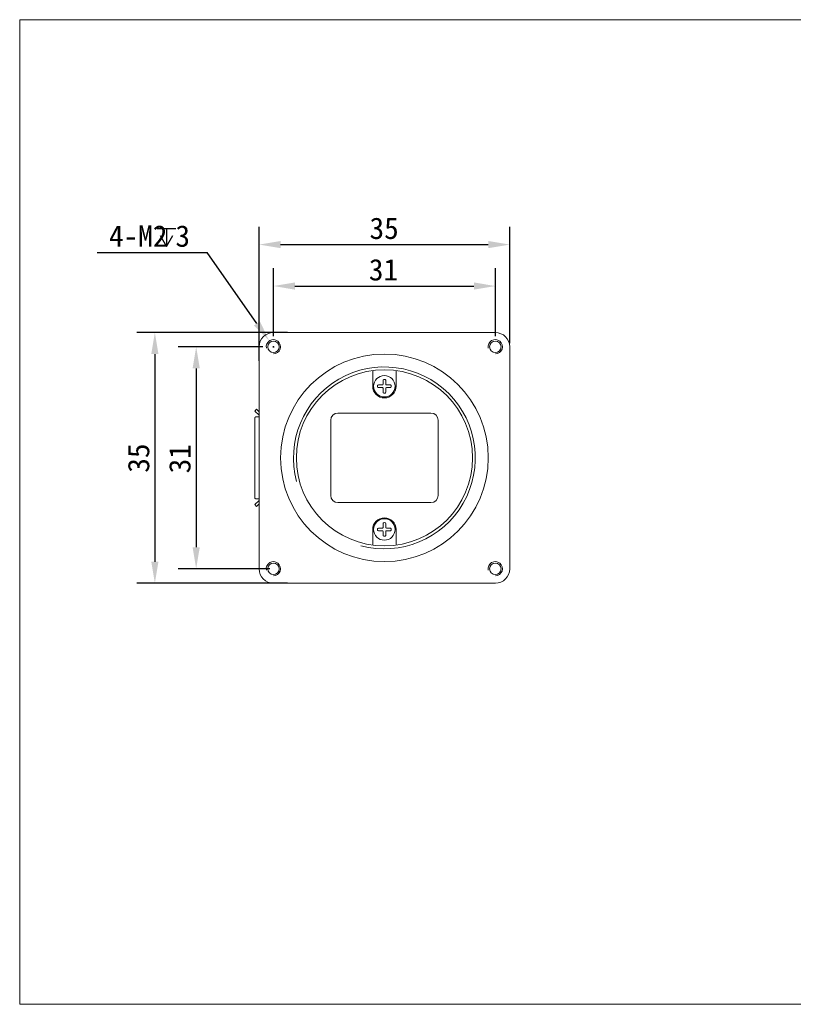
# Model space of a CAD drawing. Header units: millimetres. Extents: x 33 to 286, y 52 to 190.
# Tile 1 of 3: x 33 to 141, y 52 to 190. Entities that reach past the tile are written whole.
import ezdxf

# ---------------------------------------------------------------- set-up
doc = ezdxf.new("R2010")
doc.units = ezdxf.units.MM
doc.header["$LTSCALE"] = 16.335
doc.header["$PDMODE"] = 3
doc.header["$PDSIZE"] = 8
doc.layers.get('0').update_dxf_attribs({"linetype": 'CONTINUOUS'})
doc.layers.get('Defpoints').update_dxf_attribs({"linetype": 'CONTINUOUS'})
for name, color, linetype in [('00_COMPONENTS', 7, 'CONTINUOUS'), ('00_LAYOUT_201_CAM_DXF_DIMENSION', 7, 'CONTINUOUS'), ('51__DRAFT_DIMS', 7, 'CONTINUOUS'), ('D-01-35-26-0DXF_CONTINUOUS_LINE', 7, 'CONTINUOUS'), ('D-01-36-26-0DXF_CONTINUOUS_LINE', 7, 'CONTINUOUS'), ('SC_T1M2X3B_DXF_CONTINUOUS_LINE', 7, 'CONTINUOUS'), ('ZX360D-B-10PDXF_CONTINUOUS_LINE', 7, 'CONTINUOUS')]:
    doc.layers.add(name, color=color, linetype=linetype)
doc.layers.add('201_CAM_FRONDXF_CONTINUOUS_LINE', color=7, linetype='CONTINUOUS', lineweight=30)
doc.styles.get("Standard").update_dxf_attribs({"font": 'simfang.ttf'})
doc.dimstyles.new('DIMSTYLE_1', dxfattribs={"dimtxt": 3, "dimasz": 3, "dimexe": 2.5, "dimexo": 0.5, "dimgap": 0.75, "dimtad": 1, "dimdsep": 46, "dimtxsty": 'Standard', "dimblk": '_FILLED', "dimcen": 0.09, "dimclrd": 256, "dimclre": 8, "dimclrt": 256, "dimazin": 2, "dimtp": 0.2, "dimtm": 0.2, "dimtfac": 1, "dimtofl": 0, "dimtmove": 0, "dimatfit": 3, "dimldrblk": 'CLOSED', "dimfxl": 1, "dimtolj": 1, "dimarcsym": 0})

# ---------------------------------------------------------------- blocks, each defined once
blk = doc.blocks.new('_FILLED')
at = {"color": 0, "linetype": 'ByBlock'}
blk.add_solid([(0, 0), (-1, 0.167), (-1, -0.167)], dxfattribs=at)
blk = doc.blocks.new('*D7')
at = {"layer": '00_LAYOUT_201_CAM_DXF_DIMENSION', "color": 8, "linetype": 'Continuous', "lineweight": -2, "transparency": 16777216}
for p, q in [((66.61, 143.92), (54.82, 143.92)), ((57.32, 140.92), (57.32, 115.94)), ((67.6, 112.94), (54.82, 112.94))]:
    blk.add_line(p, q, dxfattribs=at)
at = {"layer": 'Defpoints', "color": 0, "linetype": 'Continuous', "transparency": 16777216}
for p in [(67.11, 143.92), (57.32, 112.94), (68.1, 112.94)]:
    blk.add_point(p, dxfattribs=at)
at = {"layer": '00_LAYOUT_201_CAM_DXF_DIMENSION', "color": 8, "linetype": 'Continuous', "lineweight": -2, "transparency": 16777216, "xscale": 3, "yscale": 3, "zscale": 3}
for p, rotation in [((57.32, 143.92), 90), ((57.32, 112.94), 270)]:
    blk.add_blockref('_FILLED', p, dxfattribs=dict(at, rotation=rotation))
at = {"layer": '00_LAYOUT_201_CAM_DXF_DIMENSION', "linetype": 'Continuous', "lineweight": 15, "transparency": 16777216, "insert": (53.53, 128.3), "char_height": 3, "attachment_point": 2, "rotation": 90}
blk.add_mtext('\\A1;31', dxfattribs=at)
blk = doc.blocks.new('_Closed')
at = {"color": 0, "linetype": 'ByBlock', "lineweight": -2}
for p, q in [((-1, 0.167), (0, 0)), ((-1, 0.167), (-1, -0.167)), ((0, 0), (-1, -0.167)), ((0, 0), (-1, 0))]:
    blk.add_line(p, q, dxfattribs=at)
blk = doc.blocks.new('*D8')
at = {"layer": '00_LAYOUT_201_CAM_DXF_DIMENSION', "color": 8, "linetype": 'Continuous', "lineweight": -2}
for p, q in [((68.11, 145.42), (68.11, 154.92)), ((99.11, 145.42), (99.11, 154.92)), ((71.11, 152.42), (96.11, 152.42))]:
    blk.add_line(p, q, dxfattribs=at)
at = {"layer": 'Defpoints', "color": 0}
for p in [(99.11, 152.42), (68.11, 144.92), (99.11, 144.92)]:
    blk.add_point(p, dxfattribs=at)
at = {"layer": '00_LAYOUT_201_CAM_DXF_DIMENSION', "color": 8, "linetype": 'ByBlock', "lineweight": -2, "xscale": 3, "yscale": 3, "zscale": 3, "rotation": 180}
blk.add_blockref('_FILLED', (68.11, 152.42), dxfattribs=at)
at = {"layer": '00_LAYOUT_201_CAM_DXF_DIMENSION', "color": 8, "linetype": 'ByBlock', "lineweight": -2, "xscale": 3, "yscale": 3, "zscale": 3}
blk.add_blockref('_FILLED', (99.11, 152.42), dxfattribs=at)
at = {"layer": '00_LAYOUT_201_CAM_DXF_DIMENSION', "insert": (83.48, 156.2), "char_height": 3, "attachment_point": 2}
blk.add_mtext('\\A1;{{\\C256;31}}', dxfattribs=at)
blk = doc.blocks.new('*D10')
at = {"layer": '00_LAYOUT_201_CAM_DXF_DIMENSION', "color": 8, "linetype": 'Continuous', "lineweight": -2}
for p, q in [((66.11, 141.97), (66.11, 160.71)), ((101.11, 144.42), (101.11, 160.71)), ((69.11, 158.21), (98.11, 158.21))]:
    blk.add_line(p, q, dxfattribs=at)
at = {"layer": 'Defpoints', "color": 0}
for p in [(101.11, 158.21), (101.11, 143.92), (66.11, 141.47)]:
    blk.add_point(p, dxfattribs=at)
at = {"layer": '00_LAYOUT_201_CAM_DXF_DIMENSION', "color": 8, "linetype": 'ByBlock', "lineweight": -2, "xscale": 3, "yscale": 3, "zscale": 3, "rotation": 180}
blk.add_blockref('_FILLED', (66.11, 158.21), dxfattribs=at)
at = {"layer": '00_LAYOUT_201_CAM_DXF_DIMENSION', "color": 8, "linetype": 'ByBlock', "lineweight": -2, "xscale": 3, "yscale": 3, "zscale": 3}
blk.add_blockref('_FILLED', (101.11, 158.21), dxfattribs=at)
at = {"layer": '00_LAYOUT_201_CAM_DXF_DIMENSION', "lineweight": 15, "insert": (83.57, 161.99), "char_height": 3, "attachment_point": 2}
blk.add_mtext('\\A1;{{\\C256;35}}', dxfattribs=at)
blk = doc.blocks.new('*D11')
at = {"layer": '00_LAYOUT_201_CAM_DXF_DIMENSION', "color": 8, "linetype": 'Continuous', "lineweight": -2}
for p, q in [((70.06, 145.92), (49.05, 145.92)), ((51.55, 142.92), (51.55, 113.92)), ((70.06, 110.92), (49.05, 110.92))]:
    blk.add_line(p, q, dxfattribs=at)
at = {"layer": 'Defpoints', "color": 0}
for p in [(70.56, 145.92), (51.55, 110.92), (70.56, 110.92)]:
    blk.add_point(p, dxfattribs=at)
at = {"layer": '00_LAYOUT_201_CAM_DXF_DIMENSION', "color": 8, "linetype": 'ByBlock', "lineweight": -2, "xscale": 3, "yscale": 3, "zscale": 3}
for p, rotation in [((51.55, 145.92), 89.99999999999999), ((51.55, 110.92), 270)]:
    blk.add_blockref('_FILLED', p, dxfattribs=dict(at, rotation=rotation))
at = {"layer": '00_LAYOUT_201_CAM_DXF_DIMENSION', "lineweight": 15, "insert": (47.77, 128.39), "char_height": 3, "attachment_point": 2, "rotation": 90}
blk.add_mtext('\\A1;{{\\C256;35}}', dxfattribs=at)

msp = doc.modelspace()

# ---------------------------------------------------------------- linework, layer by layer
at = {"layer": '00_COMPONENTS', "color": 7, "linetype": 'Continuous', "lineweight": 0}
for centre in [(68.099, 143.942), (99.099, 143.942), (68.099, 112.942), (99.099, 112.942)]:
    msp.add_arc(centre, 0.994, 270.53382, 191.17963, dxfattribs=at)
at = {"layer": '00_LAYOUT_201_CAM_DXF_DIMENSION', "color": 8, "linetype": 'Continuous'}
for p, q in [((43.486, 157.122), (58.87, 157.122)), ((65.814, 147.201), (58.87, 157.122)), ((68.018, 143.924), (68.198, 143.924)), ((68.108, 143.834), (68.108, 144.014))]:
    msp.add_line(p, q, dxfattribs=at)
at = {"layer": '201_CAM_FRONDXF_CONTINUOUS_LINE', "color": 7, "linetype": 'Continuous', "lineweight": 0}
for p, q in [((99.108, 145.924), (68.108, 145.924)), ((66.108, 143.924), (66.108, 112.924)), ((101.108, 112.924), (101.108, 143.924)), ((65.726, 135.21), (65.493, 134.949)), ((66.108, 134.399), (65.493, 134.949)), ((66.108, 134.868), (65.726, 135.21)), ((65.493, 122.909), (65.493, 133.939)), ((65.666, 134.139), (66.108, 134.139)), ((66.108, 122.449), (65.493, 121.899)), ((65.666, 122.709), (66.108, 122.709)), ((65.726, 121.638), (65.493, 121.899)), ((66.108, 121.979), (65.726, 121.638)), ((68.108, 110.924), (99.108, 110.924))]:
    msp.add_line(p, q, dxfattribs=at)
at = {"layer": '201_CAM_FRONDXF_CONTINUOUS_LINE', "lineweight": 15}
msp.add_lwpolyline([(32.67, 189.621), (286.216, 189.621), (286.216, 52.1), (32.67, 52.1)], close=True, dxfattribs=at)
at = {"layer": '201_CAM_FRONDXF_CONTINUOUS_LINE', "color": 7, "linetype": 'Continuous', "lineweight": 0}
for centre, radius in [((68.108, 143.924), 0.8), ((99.108, 143.924), 0.8), ((83.608, 128.424), 14.5), ((83.608, 128.424), 12.3), ((68.108, 112.924), 0.8), ((99.108, 112.924), 0.8)]:
    msp.add_circle(centre, radius, dxfattribs=at)
for centre, start, end in [((68.108, 143.924), 90, 180), ((99.108, 143.924), 0, 90), ((68.108, 112.924), 180, 270), ((99.108, 112.924), 270, 0)]:
    msp.add_arc(centre, 2, start, end, dxfattribs=at)
for points in [[(65.493, 133.939), (65.493, 133.959), (65.498, 134.001), (65.523, 134.057), (65.562, 134.103), (65.611, 134.132), (65.648, 134.139), (65.666, 134.139)], [(65.493, 122.909), (65.493, 122.888), (65.498, 122.847), (65.523, 122.79), (65.562, 122.745), (65.611, 122.715), (65.648, 122.709), (65.666, 122.709)]]:
    msp.add_open_spline(points, degree=3, knots=[0, 0, 0, 0, 0.2106697, 0.4212123, 0.6234098, 0.8166514, 1, 1, 1, 1], dxfattribs=at)
at = {"layer": '51__DRAFT_DIMS', "color": 0}
for p, q in [((51.882, 160.464), (54.482, 160.464)), ((53.182, 160.464), (53.182, 157.964))]:
    msp.add_line(p, q, dxfattribs=at)
msp.add_lwpolyline([(52.282, 159.464), (53.182, 157.964), (54.082, 159.464)], dxfattribs=at)
at = {"layer": 'D-01-35-26-0DXF_CONTINUOUS_LINE', "color": 7, "linetype": 'Continuous', "lineweight": 0}
for p, q in [((81.976, 140.615), (81.976, 138.424)), ((85.239, 140.615), (85.239, 138.424)), ((76.108, 133.674), (76.108, 123.174)), ((90.108, 134.674), (77.108, 134.674)), ((91.108, 123.174), (91.108, 133.674)), ((77.108, 122.174), (90.108, 122.174)), ((81.976, 116.232), (81.976, 118.424)), ((85.239, 116.232), (85.239, 118.424))]:
    msp.add_line(p, q, dxfattribs=at)
for centre, radius, start, end in [((83.608, 138.424), 1.631, 180, 0), ((77.108, 133.674), 1, 90, 180), ((90.108, 133.674), 1, 0, 90), ((77.108, 123.174), 1, 180, 270), ((90.108, 123.174), 1, 270, 0), ((83.608, 118.424), 1.631, 0, 180)]:
    msp.add_arc(centre, radius, start, end, dxfattribs=at)
at = {"layer": 'D-01-36-26-0DXF_CONTINUOUS_LINE', "color": 253, "linetype": 'Continuous', "lineweight": 0}
msp.add_arc((83.608, 128.424), 12.7, 255, 195, dxfattribs=at)
at = {"layer": 'SC_T1M2X3B_DXF_CONTINUOUS_LINE', "color": 7, "linetype": 'Continuous', "lineweight": 0}
for p, q in [((83.428, 139.27), (83.428, 138.704)), ((83.788, 138.704), (83.788, 139.27)), ((83.328, 138.604), (82.762, 138.604)), ((82.762, 138.244), (83.328, 138.244)), ((83.428, 138.144), (83.428, 137.578)), ((83.788, 137.578), (83.788, 138.144)), ((84.454, 138.604), (83.888, 138.604)), ((83.888, 138.244), (84.454, 138.244)), ((83.328, 118.604), (82.762, 118.604)), ((83.428, 119.27), (83.428, 118.704)), ((83.788, 118.704), (83.788, 119.27)), ((84.454, 118.604), (83.888, 118.604)), ((82.762, 118.244), (83.328, 118.244)), ((83.428, 118.144), (83.428, 117.578)), ((83.788, 117.578), (83.788, 118.144)), ((83.888, 118.244), (84.454, 118.244))]:
    msp.add_line(p, q, dxfattribs=at)
for centre in [(83.608, 138.424), (83.608, 118.424)]:
    msp.add_circle(centre, 1.5, dxfattribs=at)
for centre, radius, start, end in [((83.528, 139.27), 0.1, 95.40054, 180), ((83.608, 138.424), 0.95, 84.59946, 95.40054), ((83.688, 139.27), 0.1, 0, 84.59946), ((83.608, 138.424), 0.95, 174.59946, 185.40054), ((82.762, 138.504), 0.1, 90, 174.59946), ((82.762, 138.344), 0.1, 185.40054, 270), ((83.328, 138.704), 0.1, 270, 0), ((83.328, 138.144), 0.1, 0, 90), ((83.528, 137.578), 0.1, 180, 264.59946), ((83.688, 137.578), 0.1, 275.40054, 0), ((83.888, 138.704), 0.1, 180, 270), ((83.888, 138.144), 0.1, 90, 180), ((84.454, 138.504), 0.1, 5.40054, 90), ((84.454, 138.344), 0.1, 270, 354.59946), ((83.608, 138.424), 0.95, 354.59946, 5.40054), ((83.608, 138.424), 0.95, 264.59946, 275.40054), ((83.608, 118.424), 0.95, 174.59946, 185.40054), ((82.762, 118.504), 0.1, 90, 174.59946), ((82.762, 118.344), 0.1, 185.40054, 270), ((83.328, 118.704), 0.1, 270, 0), ((83.528, 119.27), 0.1, 95.40054, 180), ((83.608, 118.424), 0.95, 84.59946, 95.40054), ((83.688, 119.27), 0.1, 0, 84.59946), ((83.888, 118.704), 0.1, 180, 270), ((84.454, 118.504), 0.1, 5.40054, 90), ((84.454, 118.344), 0.1, 270, 354.59946), ((83.608, 118.424), 0.95, 354.59946, 5.40054), ((83.328, 118.144), 0.1, 0, 90), ((83.528, 117.578), 0.1, 180, 264.59946), ((83.608, 118.424), 0.95, 264.59946, 275.40054), ((83.688, 117.578), 0.1, 275.40054, 0), ((83.888, 118.144), 0.1, 90, 180)]:
    msp.add_arc(centre, radius, start, end, dxfattribs=at)
at = {"layer": 'ZX360D-B-10PDXF_CONTINUOUS_LINE', "color": 7, "linetype": 'Continuous', "lineweight": 0}
msp.add_arc((66.186, 132.598), 0.165, 236.32455, 241.6395, dxfattribs=at)

# ---------------------------------------------------------------- block references
at = {"layer": '00_LAYOUT_201_CAM_DXF_DIMENSION', "color": 8, "linetype": 'Continuous', "xscale": 3, "yscale": 3, "zscale": 3, "rotation": 304.9893395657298}
msp.add_blockref('_FILLED', (67.534, 144.743), dxfattribs=at)

# ---------------------------------------------------------------- texts
at = {"layer": '00_LAYOUT_201_CAM_DXF_DIMENSION', "color": 3, "insert": (56.458, 160.906), "char_height": 3, "attachment_point": 3}
msp.add_mtext('\\A1;{\\C256;4-M2\\Fgdt|c134; \\fFangSong|b0|i0|c134|p49;3}', dxfattribs=at)

# ---------------------------------------------------------------- dimensions: what is measured, and where the dimension line sits
at = {"layer": '00_LAYOUT_201_CAM_DXF_DIMENSION', "color": 8, "linetype": 'Continuous', "lineweight": 15}
dim = msp.add_linear_dim(base=(101.108, 158.21), p1=(66.108, 141.474), p2=(101.108, 143.924), text='{{\\C256;<>}}', dimstyle='DIMSTYLE_1', override={"dimclrd": 8}, dxfattribs=at)
dim.commit()
dim.dimension.update_dxf_attribs({"geometry": '*D10', "text_midpoint": (83.57, 158.21), "dimtype": 160})
at = {"layer": '00_LAYOUT_201_CAM_DXF_DIMENSION', "color": 8, "linetype": 'Continuous'}
dim = msp.add_linear_dim(base=(99.108, 152.418), p1=(68.108, 144.924), p2=(99.108, 144.924), text='{{\\C256;<>}}', dimstyle='DIMSTYLE_1', override={"dimclrd": 8}, dxfattribs=at)
dim.commit()
dim.dimension.update_dxf_attribs({"geometry": '*D8', "text_midpoint": (83.482, 152.418), "dimtype": 160})
at = {"layer": '00_LAYOUT_201_CAM_DXF_DIMENSION', "color": 8, "linetype": 'Continuous', "lineweight": 15}
for base, p1, p2, text, picture, middle in [((51.555, 110.924), (70.558, 145.924), (70.558, 110.924), '{{\\C256;<>}}', '*D11', (51.555, 128.386)), ((57.316, 112.942), (67.108, 143.924), (68.099, 112.942), '31', '*D7', (57.316, 128.298))]:
    dim = msp.add_linear_dim(base=base, p1=p1, p2=p2, angle=270, text=text, dimstyle='DIMSTYLE_1', override={"dimclrd": 8}, dxfattribs=at)
    dim.commit()
    dim.dimension.update_dxf_attribs({"geometry": picture, "text_midpoint": middle, "dimtype": 160})

doc.saveas('drawing.dxf')
